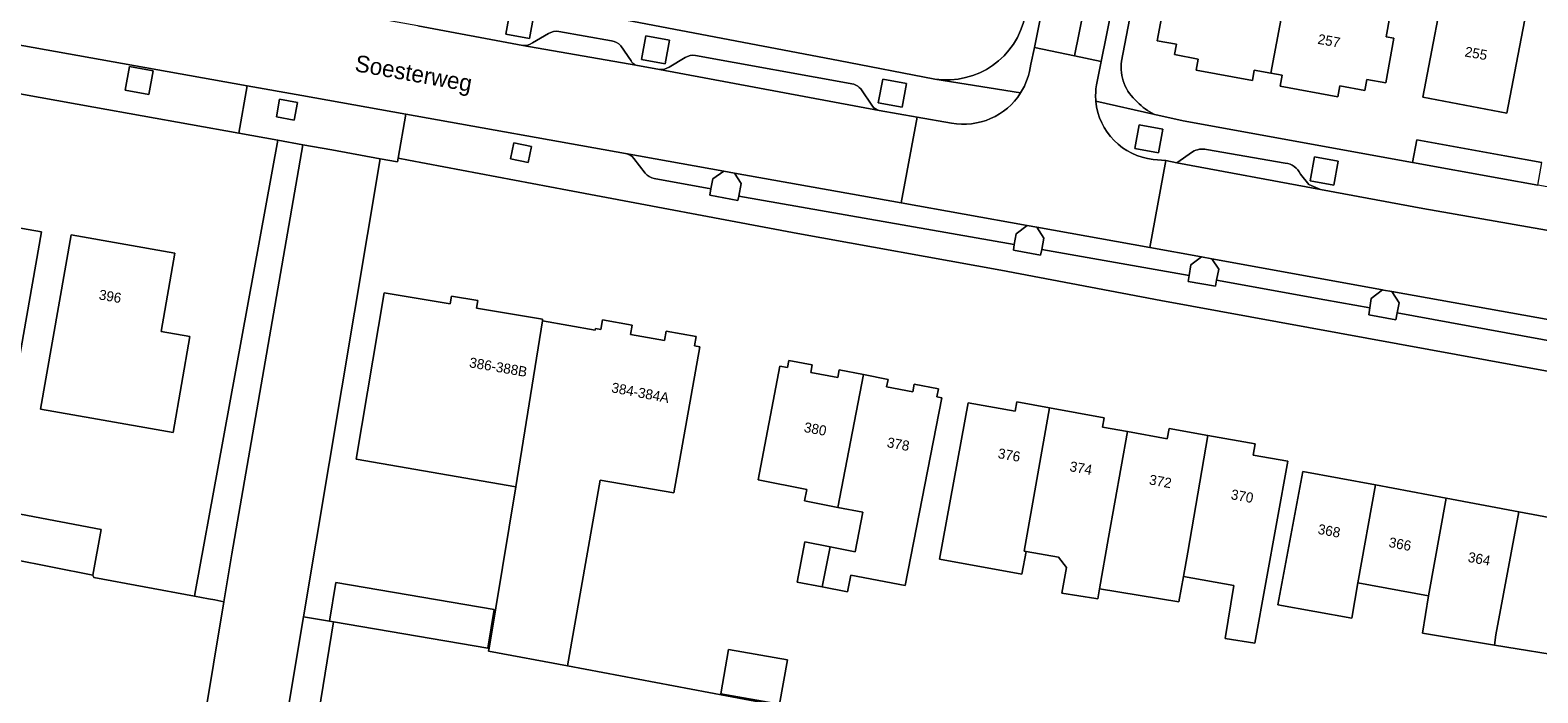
# Model space of a CAD drawing. Header units: metres. Extents: x 151448 to 154749, y 463108 to 465296.
# Tile 186 of 256: x 153318 to 153430, y 463258 to 463308. Entities that reach past the tile are written whole.
import ezdxf
from ezdxf.enums import TextEntityAlignment as Align

# ---------------------------------------------------------------- set-up
doc = ezdxf.new("R2010")
doc.units = ezdxf.units.M
for name, color, linetype, lineweight in [('B-PV-GR-GROENVOORZIENING-GV', 253, 'Continuous', 9), ('B-PV-OG-BEBOUWING-GV', 1, 'Continuous', 9), ('B-PV-OG-BEBOUWING-T18', 2, 'Continuous', 9), ('B-PV-OG-TERREIN_ERF-GV', 253, 'Continuous', 9), ('B-PV-OG-TOPOGRAFIE-T18', 2, 'Continuous', 9), ('B-PV-VH-OPENVERHARDING_BETONELEMENT-GV', 253, 'Continuous', 9), ('B-PV-VH-OPENVERHARDING_BETONSTRAATSTEEN-GV', 253, 'Continuous', 9), ('B-PV-VH-OPENVERHARDING_STRAATBAKSTEEN-GV', 253, 'Continuous', 9), ('B-PV-VH-OPENVERHARDING_TEGEL-GV', 253, 'Continuous', 9)]:
    doc.layers.add(name, color=color, linetype=linetype, lineweight=lineweight)
doc.styles.add('Drong', font='txt', dxfattribs={"height": 1.8})

msp = doc.modelspace()

# ---------------------------------------------------------------- linework, layer by layer
at = {"layer": 'B-PV-GR-GROENVOORZIENING-GV', "flags": 128}
for points in [[(153353.454, 463307.607), (153355.225, 463307.283), (153355.549, 463309.054), (153353.778, 463309.378)], [(153363.571, 463305.716), (153365.341, 463305.392), (153365.666, 463307.162), (153363.895, 463307.486)], [(153325.046, 463303.428), (153326.816, 463303.104), (153327.14, 463304.875), (153325.37, 463305.199)], [(153381.242, 463302.488), (153383.012, 463302.164), (153383.337, 463303.935), (153381.566, 463304.259)], [(153336.326, 463301.44), (153337.654, 463301.197), (153337.897, 463302.524), (153336.569, 463302.768)], [(153400.37, 463299.087), (153402.14, 463298.763), (153402.464, 463300.534), (153400.694, 463300.858)], [(153354.035, 463299.506), (153353.795, 463298.32), (153355.12, 463298.052), (153355.361, 463299.238)], [(153413.457, 463296.687), (153415.227, 463296.363), (153415.551, 463298.134), (153413.781, 463298.458)], [(153370.834, 463295.538), (153371.018, 463296.481), (153370.514, 463297.252), (153369.717, 463297.395), (153368.893, 463296.835), (153368.755, 463296.084), (153368.665, 463295.597), (153370.769, 463295.21)], [(153392.341, 463293.351), (153391.515, 463292.727), (153391.39, 463291.925), (153391.323, 463291.493), (153393.353, 463291.136), (153393.437, 463291.565), (153393.601, 463292.407), (153393.071, 463293.221)], [(153405.366, 463291.008), (153404.56, 463290.4), (153404.439, 463289.62), (153404.368, 463289.166), (153406.398, 463288.809), (153406.485, 463289.254), (153406.646, 463290.08), (153406.132, 463290.868)], [(153419.958, 463286.823), (153420.107, 463287.582), (153419.562, 463288.418), (153418.944, 463288.528), (153418.867, 463288.542), (153418.02, 463287.902), (153417.911, 463287.197), (153417.829, 463286.668), (153419.859, 463286.312)]]:
    msp.add_lwpolyline(points, close=True, dxfattribs=at)
at = {"layer": 'B-PV-OG-BEBOUWING-GV', "flags": 128}
for points in [[(153423.783, 463312.937), (153421.878, 463302.916), (153428.148, 463301.724), (153430.041, 463311.713), (153429.933, 463311.734), (153430.688, 463315.664), (153424.527, 463316.848)], [(153410.539, 463304.708), (153412.123, 463313.154), (153404.055, 463314.635), (153403.268, 463310.343), (153402.664, 463310.454), (153402.054, 463307.128), (153403.489, 463306.864), (153403.347, 463306.089), (153405.119, 463305.764), (153404.965, 463304.928), (153409.155, 463304.159), (153409.297, 463304.936)], [(153412.123, 463313.154), (153410.539, 463304.708), (153411.371, 463304.555), (153411.219, 463303.729), (153415.524, 463302.938), (153415.675, 463303.762), (153417.55, 463303.417), (153417.7, 463304.232), (153419.099, 463303.975), (153419.711, 463307.307), (153419.125, 463307.414), (153419.916, 463311.724)], [(153316.145, 463277.689), (153316.197, 463277.987), (153318.813, 463292.864), (153310.969, 463294.242), (153308.288, 463278.99), (153312.763, 463278.249)], [(153327.728, 463285.442), (153328.754, 463291.274), (153321.005, 463292.637), (153318.719, 463279.642), (153322.552, 463278.968), (153328.632, 463277.898), (153329.858, 463285.068)], [(153354.194, 463273.839), (153356.172, 463286.222), (153356.195, 463286.35), (153351.264, 463287.173), (153351.36, 463287.75), (153349.389, 463288.08), (153349.292, 463287.502), (153344.359, 463288.325), (153342.278, 463275.905)], [(153358.059, 463260.505), (153360.496, 463274.356), (153365.994, 463273.388), (153367.914, 463284.297), (153367.533, 463284.364), (153367.657, 463285.068), (153365.416, 463285.462), (153365.292, 463284.758), (153362.749, 463285.206), (153362.873, 463285.91), (153360.664, 463286.299), (153360.54, 463285.594), (153360.142, 463285.664), (153360.118, 463285.529), (153356.172, 463286.222), (153354.194, 463273.839), (153352.196, 463261.805), (153352.16, 463261.586)], [(153380.141, 463282.216), (153378.316, 463282.565), (153378.209, 463282.003), (153376.211, 463282.385), (153376.316, 463282.937), (153374.556, 463283.273), (153374.455, 463282.741), (153373.903, 463282.846), (153372.284, 463274.367), (153375.913, 463273.661), (153375.745, 463272.797), (153378.216, 463272.316)], [(153377.643, 463269.373), (153377.061, 463266.379), (153378.937, 463266.014), (153379.181, 463267.268), (153383.245, 463266.477), (153385.972, 463280.499), (153385.61, 463280.569), (153385.722, 463281.158), (153383.921, 463281.501), (153383.811, 463280.924), (153381.856, 463281.297), (153381.966, 463281.867), (153380.141, 463282.216), (153378.216, 463272.316), (153380.092, 463271.951), (153379.519, 463269.008)], [(153392.267, 463269.031), (153392.134, 463269.055), (153394.003, 463279.741), (153391.586, 463280.18), (153391.459, 463279.482), (153387.933, 463280.124), (153385.803, 463268.451), (153391.956, 463267.328)], [(153399.832, 463277.967), (153397.962, 463278.306), (153398.088, 463278.998), (153394.003, 463279.741), (153392.134, 463269.055), (153392.267, 463269.031), (153394.681, 463268.59), (153395.276, 463267.833), (153394.924, 463265.915), (153397.465, 463265.509), (153397.615, 463265.482), (153397.75, 463266.243), (153398.427, 463270.057)], [(153405.825, 463277.683), (153402.933, 463278.205), (153402.793, 463277.43), (153399.832, 463277.967), (153398.427, 463270.057), (153397.75, 463266.243), (153403.663, 463265.257), (153404.007, 463267.17), (153404.331, 463268.97)], [(153405.825, 463277.683), (153404.331, 463268.97), (153404.007, 463267.17), (153407.772, 463266.492), (153407.11, 463262.526), (153409.344, 463262.187), (153411.794, 463275.754), (153409.214, 463276.22), (153409.363, 463277.044)], [(153417.027, 463266.687), (153418.348, 463273.988), (153412.906, 463275.003), (153411.048, 463265.046), (153416.569, 463264.052)], [(153418.348, 463273.988), (153417.027, 463266.687), (153422.287, 463265.706), (153423.622, 463273.004)], [(153423.622, 463273.004), (153422.287, 463265.706), (153421.851, 463262.931), (153427.212, 463262.045), (153427.325, 463262.802), (153429.042, 463271.993)], [(153429.042, 463271.993), (153427.325, 463262.802), (153427.212, 463262.045), (153433.066, 463261.079), (153434.899, 463270.9)], [(153316.513, 463268.479), (153316.607, 463268.461), (153322.641, 463267.25), (153323.252, 463270.673), (153317.238, 463271.806), (153317.14, 463271.824)], [(153377.643, 463269.373), (153375.767, 463269.738), (153375.185, 463266.744), (153377.061, 463266.379)], [(153340.28, 463263.824), (153340.602, 463263.769), (153352.097, 463261.822), (153352.585, 463264.701), (153340.768, 463266.703)], [(153373.874, 463257.635), (153374.454, 463260.936), (153370.073, 463261.706), (153369.493, 463258.405)]]:
    msp.add_lwpolyline(points, close=True, dxfattribs=at)
at = {"layer": 'B-PV-OG-TERREIN_ERF-GV', "flags": 128}
for points in [[(153426.239, 463409.294), (153424.129, 463399.769), (153420.587, 463382.821), (153417.206, 463382.666), (153414.487, 463380.656), (153410.346, 463360.538), (153402.043, 463319.468), (153399.378, 463305.597)], [(153434.583, 463318.478), (153425.121, 463320.323), (153425.086, 463320.137), (153424.456, 463316.862), (153424.527, 463316.848), (153430.688, 463315.664), (153429.933, 463311.734), (153430.041, 463311.713), (153428.148, 463301.724), (153421.878, 463302.916), (153423.783, 463312.937), (153420.237, 463313.611), (153421.547, 463320.766), (153414.377, 463322.082), (153413.772, 463318.921), (153405.462, 463320.546), (153406.052, 463323.521), (153407.763, 463332.158), (153426.499, 463328.351), (153430.169, 463327.553), (153431.432, 463332.562), (153425.638, 463333.977), (153426.406, 463337.076), (153431.884, 463335.712)], [(153354.699, 463314.998), (153350.091, 463315.807), (153348.783, 463317.481), (153349.295, 463320.438), (153350.112, 463325.154), (153354.002, 463324.477), (153354.7, 463328.488), (153354.22, 463328.572), (153354.651, 463331.053), (153351.088, 463331.603), (153351.572, 463334.903), (153348.84, 463335.328), (153346.589, 463320.859), (153345.7, 463315.2), (153346.8, 463312.7), (153349.042, 463311.238), (153349.126, 463311.222), (153378.271, 463305.653), (153385.461, 463304.267)], [(153317.238, 463271.806), (153323.252, 463270.673), (153322.641, 463267.25), (153322.697, 463267.094), (153330.214, 463265.691), (153330.292, 463266.112), (153331.955, 463275.212), (153336.431, 463299.7), (153333.526, 463300.222), (153322.716, 463302.164), (153310.402, 463304.377)], [(153401.857, 463301.636), (153401.862, 463301.634), (153403.977, 463301.161), (153421.11, 463298.054), (153421.411, 463299.742), (153428.001, 463298.537), (153430.761, 463298.033)], [(153466.389, 463276.036), (153402.327, 463287.758), (153390.371, 463290.008), (153375.237, 463292.746), (153358.06, 463295.986), (153346.197, 463298.21), (153345.407, 463298.358), (153345.36, 463298.097), (153344.079, 463298.327), (153338.363, 463264.16), (153340.28, 463263.824), (153340.768, 463266.703), (153352.585, 463264.701), (153352.097, 463261.822), (153352.196, 463261.805), (153354.194, 463273.839), (153342.278, 463275.905), (153344.359, 463288.325), (153349.292, 463287.502), (153349.389, 463288.08), (153351.36, 463287.75), (153351.264, 463287.173), (153356.195, 463286.35), (153356.172, 463286.222), (153360.118, 463285.529), (153360.142, 463285.664), (153360.54, 463285.594), (153360.664, 463286.299), (153362.873, 463285.91), (153362.749, 463285.206), (153365.292, 463284.758), (153365.416, 463285.462), (153367.657, 463285.068), (153367.533, 463284.364), (153367.914, 463284.297), (153365.994, 463273.388), (153360.496, 463274.356), (153358.059, 463260.505), (153400.244, 463252.54)], [(153267.716, 463246.676), (153327.507, 463235.529), (153330.435, 463253.3), (153327.894, 463253.799), (153328.413, 463256.442), (153330.168, 463256.098), (153330.873, 463255.96), (153332.409, 463265.281), (153331.734, 463265.408), (153331.254, 463265.497), (153330.214, 463265.691), (153322.697, 463267.094), (153322.641, 463267.25), (153316.607, 463268.461)], [(153335.731, 463233.916), (153340.602, 463263.769), (153340.28, 463263.824), (153338.363, 463264.16), (153332.725, 463230.452)], [(153400.244, 463252.54), (153358.059, 463260.505), (153352.16, 463261.586), (153352.196, 463261.805), (153352.097, 463261.822), (153340.602, 463263.769), (153335.731, 463233.916)]]:
    msp.add_lwpolyline(points, dxfattribs=at)
for points in [[(153412.123, 463313.154), (153419.916, 463311.724), (153419.125, 463307.414), (153419.711, 463307.307), (153419.099, 463303.975), (153417.7, 463304.232), (153417.55, 463303.417), (153415.675, 463303.762), (153415.524, 463302.938), (153411.219, 463303.729), (153411.371, 463304.555), (153410.539, 463304.708), (153409.297, 463304.936), (153409.155, 463304.159), (153404.965, 463304.928), (153405.119, 463305.764), (153403.347, 463306.089), (153403.489, 463306.864), (153402.054, 463307.128), (153402.664, 463310.454), (153403.268, 463310.343), (153404.055, 463314.635)], [(153336.431, 463299.7), (153331.955, 463275.212), (153330.292, 463266.112), (153330.214, 463265.691), (153331.254, 463265.497), (153331.734, 463265.408), (153332.409, 463265.281), (153332.996, 463268.846), (153338.298, 463299.365)], [(153316.145, 463277.689), (153312.763, 463278.249), (153308.288, 463278.99), (153310.969, 463294.242), (153318.813, 463292.864), (153316.197, 463277.987)], [(153327.728, 463285.442), (153329.858, 463285.068), (153328.632, 463277.898), (153322.552, 463278.968), (153318.719, 463279.642), (153321.005, 463292.637), (153328.754, 463291.274)], [(153375.767, 463269.738), (153377.643, 463269.373), (153379.519, 463269.008), (153380.092, 463271.951), (153378.216, 463272.316), (153375.745, 463272.797), (153375.913, 463273.661), (153372.284, 463274.367), (153373.903, 463282.846), (153374.455, 463282.741), (153374.556, 463283.273), (153376.316, 463282.937), (153376.211, 463282.385), (153378.209, 463282.003), (153378.316, 463282.565), (153380.141, 463282.216), (153381.966, 463281.867), (153381.856, 463281.297), (153383.811, 463280.924), (153383.921, 463281.501), (153385.722, 463281.158), (153385.61, 463280.569), (153385.972, 463280.499), (153383.245, 463266.477), (153379.181, 463267.268), (153378.937, 463266.014), (153377.061, 463266.379), (153375.185, 463266.744)], [(153399.832, 463277.967), (153402.793, 463277.43), (153402.933, 463278.205), (153405.825, 463277.683), (153409.363, 463277.044), (153409.214, 463276.22), (153411.794, 463275.754), (153409.344, 463262.187), (153407.11, 463262.526), (153407.772, 463266.492), (153404.007, 463267.17), (153403.663, 463265.257), (153397.75, 463266.243), (153397.615, 463265.482), (153397.465, 463265.509), (153394.924, 463265.915), (153395.276, 463267.833), (153394.681, 463268.59), (153392.267, 463269.031), (153391.956, 463267.328), (153385.803, 463268.451), (153387.933, 463280.124), (153391.459, 463279.482), (153391.586, 463280.18), (153394.003, 463279.741), (153398.088, 463278.998), (153397.962, 463278.306)], [(153427.212, 463262.045), (153421.851, 463262.931), (153422.287, 463265.706), (153417.027, 463266.687), (153416.569, 463264.052), (153411.048, 463265.046), (153412.906, 463275.003), (153418.348, 463273.988), (153423.622, 463273.004), (153429.042, 463271.993), (153434.899, 463270.9), (153433.066, 463261.079)], [(153374.454, 463260.936), (153373.874, 463257.635), (153369.493, 463258.405), (153370.073, 463261.706)]]:
    msp.add_lwpolyline(points, close=True, dxfattribs=at)
at = {"layer": 'B-PV-OG-TERREIN_ERF-GV'}
for points in [[(153385.461, 463304.267, 0.3978519), (153392.204, 463308.996)], [(153399.378, 463305.597, 0.2543332), (153400.563, 463302.574)], [(153400.563, 463302.574, 0.1066336), (153401.857, 463301.636)]]:
    msp.add_lwpolyline(points, format="xyb", dxfattribs=at)
at = {"layer": 'B-PV-VH-OPENVERHARDING_BETONELEMENT-GV', "flags": 128}
msp.add_lwpolyline([(153266.79, 463240.738), (153326.347, 463229.65), (153324.081, 463217.6), (153323.381, 463214.357), (153323.173, 463213.391), (153327.155, 463212.609), (153328.68, 463220.501), (153330.67, 463220.192), (153332.725, 463230.452), (153338.363, 463264.16), (153344.079, 463298.327), (153340.464, 463298.976), (153338.298, 463299.365), (153332.996, 463268.846), (153332.409, 463265.281), (153330.873, 463255.96), (153332.047, 463255.729), (153331.527, 463253.085), (153330.435, 463253.3), (153327.507, 463235.529), (153267.716, 463246.676)], dxfattribs=at)
at = {"layer": 'B-PV-VH-OPENVERHARDING_BETONSTRAATSTEEN-GV', "flags": 128}
for points in [[(153392.9, 463306.629), (153395.89, 463306), (153397.943, 463316.198), (153399.93, 463315.801), (153403.164, 463331.97), (153401.298, 463332.342), (153410.835, 463379.924), (153407.762, 463380.535)], [(153397.875, 463305.582), (153399.93, 463315.801), (153397.943, 463316.198), (153395.89, 463306)], [(153391.39, 463291.925), (153391.515, 463292.727), (153392.341, 463293.351), (153387.646, 463294.19), (153382.958, 463295.028), (153370.514, 463297.252), (153371.018, 463296.481), (153370.834, 463295.538)], [(153393.071, 463293.221), (153393.601, 463292.407), (153393.437, 463291.565), (153404.439, 463289.62), (153404.56, 463290.4), (153405.366, 463291.008), (153401.502, 463291.714)], [(153406.485, 463289.254), (153414.567, 463287.81), (153417.911, 463287.197), (153418.02, 463287.902), (153418.867, 463288.542), (153406.132, 463290.868), (153406.646, 463290.08)], [(153432.028, 463284.612), (153432.143, 463285.353), (153433.022, 463286.018), (153419.562, 463288.418), (153420.107, 463287.582), (153419.958, 463286.823)]]:
    msp.add_lwpolyline(points, close=True, dxfattribs=at)
at = {"layer": 'B-PV-VH-OPENVERHARDING_BETONSTRAATSTEEN-GV'}
for points in [[(153355.436, 463306.958, -0.1627215), (153354.716, 463306.765)], [(153357.397, 463307.822, 0.1845978), (153356.634, 463307.661)], [(153362.029, 463306.747, 0.1771424), (153361.338, 463307.121)], [(153363.15, 463305.308, -0.181493), (153362.789, 463305.636)], [(153367.598, 463306.026, 0.1845978), (153366.835, 463305.865)], [(153365.638, 463305.162, -0.1594354), (153364.918, 463304.969)], [(153392.611, 463305.388, -0.1152748), (153391.861, 463303.238)], [(153379.926, 463303.527, 0.171613), (153379.42, 463303.878)], [(153397.476, 463302.615, -0.0645046), (153397.525, 463303.839)], [(153381.307, 463301.913, -0.1484581), (153380.813, 463302.243)], [(153391.861, 463303.238, -0.3070995), (153386.69, 463300.988)], [(153401.76, 463298.278, -0.359703), (153397.476, 463302.615)], [(153405.737, 463299.02, 0.188137), (153404.696, 463298.84)], [(153362.378, 463298.717, -0.1843363), (153362.987, 463298.345)], [(153412.736, 463297.185, 0.2702444), (153411.603, 463297.987)], [(153363.852, 463297.256, 0.1907954), (153364.527, 463296.861)]]:
    msp.add_lwpolyline(points, format="xyb", dxfattribs=at)
at = {"layer": 'B-PV-VH-OPENVERHARDING_BETONSTRAATSTEEN-GV', "flags": 128}
for points in [[(153354.716, 463306.765), (153363.15, 463305.308)], [(153356.634, 463307.661), (153355.436, 463306.958)], [(153361.338, 463307.121), (153357.397, 463307.822)], [(153362.789, 463305.636), (153362.029, 463306.747)], [(153366.835, 463305.865), (153365.638, 463305.162)], [(153379.42, 463303.878), (153367.598, 463306.026)], [(153397.525, 463303.839), (153397.875, 463305.582), (153395.89, 463306), (153392.9, 463306.629), (153392.611, 463305.388)], [(153364.918, 463304.969), (153381.307, 463301.913)], [(153380.813, 463302.243), (153379.926, 463303.527)], [(153386.69, 463300.988), (153384.139, 463301.426), (153382.958, 463295.028), (153387.646, 463294.19), (153392.341, 463293.351), (153393.071, 463293.221), (153401.502, 463291.714)], [(153404.696, 463298.84), (153403.52, 463298.025)], [(153411.603, 463297.987), (153405.737, 463299.02)], [(153364.527, 463296.861), (153368.755, 463296.084), (153368.893, 463296.835), (153369.717, 463297.395), (153362.378, 463298.717)], [(153362.987, 463298.345), (153363.852, 463297.256)], [(153401.502, 463291.714), (153402.683, 463298.181), (153401.76, 463298.278)], [(153435.077, 463292.303), (153421.88, 463294.609), (153414.242, 463296.03), (153403.52, 463298.025), (153402.683, 463298.181), (153401.502, 463291.714), (153405.366, 463291.008), (153406.132, 463290.868), (153418.867, 463288.542), (153418.944, 463288.528), (153419.562, 463288.418), (153433.022, 463286.018)], [(153403.52, 463298.025), (153414.242, 463296.03), (153413.363, 463296.412), (153412.736, 463297.185)]]:
    msp.add_lwpolyline(points, dxfattribs=at)
at = {"layer": 'B-PV-VH-OPENVERHARDING_STRAATBAKSTEEN-GV', "flags": 128}
msp.add_lwpolyline([(153311.483, 463307.827), (153334.159, 463303.761), (153338.215, 463303.035), (153345.994, 463301.641), (153362.378, 463298.717), (153369.717, 463297.395), (153370.514, 463297.252), (153382.958, 463295.028), (153384.139, 463301.426), (153381.307, 463301.913), (153364.918, 463304.969), (153363.15, 463305.308), (153354.716, 463306.765), (153346.888, 463308.237), (153330.653, 463311.143), (153327.093, 463311.834), (153308.043, 463315.235), (153291.337, 463318.269), (153285.837, 463319.284), (153272.753, 463321.702), (153250.195, 463325.777), (153249.933, 463325.767)], dxfattribs=at)
for points in [[(153333.526, 463300.222), (153336.431, 463299.7), (153338.298, 463299.365), (153340.464, 463298.976), (153344.079, 463298.327), (153345.36, 463298.097), (153345.407, 463298.358), (153345.994, 463301.641), (153338.215, 463303.035), (153334.159, 463303.761)], [(153336.326, 463301.44), (153336.569, 463302.768), (153337.897, 463302.524), (153337.654, 463301.197)]]:
    msp.add_lwpolyline(points, close=True, dxfattribs=at)
at = {"layer": 'B-PV-VH-OPENVERHARDING_TEGEL-GV', "flags": 128}
for points in [[(153399.378, 463305.597), (153402.043, 463319.468), (153410.346, 463360.538), (153414.487, 463380.656), (153417.206, 463382.666), (153420.587, 463382.821), (153424.129, 463399.769), (153426.239, 463409.294), (153426.886, 463412.216), (153427.207, 463413.667), (153426.37, 463413.149), (153420.721, 463409.655), (153415.935, 463385.868), (153413.634, 463384.277), (153412.691, 463379.556), (153403.164, 463331.97), (153399.93, 463315.801), (153397.875, 463305.582), (153397.525, 463303.839)], [(153392.611, 463305.388), (153392.9, 463306.629), (153407.762, 463380.535), (153408.712, 463385.279), (153409.155, 463387.476), (153413.171, 463407.381), (153415.249, 463408.898), (153415.703, 463411.31), (153415.123, 463411.419), (153413.358, 463413.306), (153411.852, 463406.509), (153410.366, 463399.288), (153410.102, 463398.152), (153408.72, 463391.29), (153403.195, 463363.653), (153400.746, 463351.005), (153400.217, 463348.51), (153397.347, 463334.962)], [(153176.526, 463328.723), (153196.967, 463324.893), (153310.277, 463304.402), (153310.402, 463304.377), (153322.716, 463302.164), (153333.526, 463300.222), (153334.159, 463303.761)], [(153378.271, 463305.653), (153349.126, 463311.222), (153349.042, 463311.238), (153342.15, 463312.551)], [(153346.888, 463308.237), (153354.716, 463306.765)], [(153334.159, 463303.761), (153311.483, 463307.827)], [(153355.436, 463306.958), (153356.634, 463307.661)], [(153357.397, 463307.822), (153361.338, 463307.121)], [(153362.029, 463306.747), (153362.789, 463305.636)], [(153365.638, 463305.162), (153366.835, 463305.865)], [(153367.598, 463306.026), (153379.42, 463303.878)], [(153391.861, 463303.238), (153385.461, 463304.267), (153378.271, 463305.653)], [(153363.15, 463305.308), (153364.918, 463304.969)], [(153379.926, 463303.527), (153380.813, 463302.243)], [(153385.461, 463304.267), (153391.861, 463303.238)], [(153397.476, 463302.615), (153401.862, 463301.634), (153401.857, 463301.636)], [(153467.939, 463289.621), (153458.393, 463291.337), (153456.738, 463291.624), (153436.563, 463295.246), (153430.453, 463296.358), (153427.702, 463296.858), (153421.11, 463298.054), (153403.977, 463301.161), (153401.862, 463301.634), (153397.476, 463302.615)], [(153362.378, 463298.717), (153345.994, 463301.641), (153345.407, 463298.358), (153346.197, 463298.21), (153358.06, 463295.986), (153375.237, 463292.746), (153390.371, 463290.008), (153402.327, 463287.758), (153466.389, 463276.036), (153467.242, 463275.881), (153468.789, 463275.601), (153474.057, 463274.645), (153474.368, 463276.364), (153474.576, 463276.329), (153474.915, 463278.294), (153469.243, 463279.301), (153468.142, 463278.574), (153467.249, 463278.394), (153460.489, 463279.516)], [(153381.307, 463301.913), (153384.139, 463301.426), (153386.69, 463300.988)], [(153401.76, 463298.278), (153402.683, 463298.181), (153403.52, 463298.025), (153404.696, 463298.84)], [(153405.737, 463299.02), (153411.603, 463297.987)], [(153363.852, 463297.256), (153362.987, 463298.345)], [(153432.028, 463284.612), (153419.958, 463286.823), (153419.859, 463286.312), (153417.829, 463286.668), (153417.911, 463287.197), (153414.567, 463287.81), (153406.485, 463289.254), (153406.398, 463288.809), (153404.368, 463289.166), (153404.439, 463289.62), (153393.437, 463291.565), (153393.353, 463291.136), (153391.323, 463291.493), (153391.39, 463291.925), (153370.834, 463295.538), (153370.769, 463295.21), (153368.665, 463295.597), (153368.755, 463296.084), (153364.527, 463296.861)], [(153412.736, 463297.185), (153413.363, 463296.412), (153414.242, 463296.03), (153421.88, 463294.609), (153435.077, 463292.303), (153436.768, 463293.531), (153449.701, 463291.099), (153449.805, 463291.658), (153452.016, 463291.251), (153451.929, 463290.747), (153457.466, 463289.663), (153458.84, 463288.008), (153463.482, 463287.275)]]:
    msp.add_lwpolyline(points, dxfattribs=at)
for points in [[(153353.454, 463307.607), (153353.778, 463309.378), (153355.549, 463309.054), (153355.225, 463307.283)], [(153363.571, 463305.716), (153363.895, 463307.486), (153365.666, 463307.162), (153365.341, 463305.392)], [(153325.046, 463303.428), (153325.37, 463305.199), (153327.14, 463304.875), (153326.816, 463303.104)], [(153381.242, 463302.488), (153381.566, 463304.259), (153383.337, 463303.935), (153383.012, 463302.164)], [(153400.37, 463299.087), (153400.694, 463300.858), (153402.464, 463300.534), (153402.14, 463298.763)], [(153354.035, 463299.506), (153355.361, 463299.238), (153355.12, 463298.052), (153353.795, 463298.32)], [(153421.11, 463298.054), (153427.702, 463296.858), (153430.453, 463296.358), (153430.761, 463298.033), (153428.001, 463298.537), (153421.411, 463299.742)], [(153413.457, 463296.687), (153413.781, 463298.458), (153415.551, 463298.134), (153415.227, 463296.363)]]:
    msp.add_lwpolyline(points, close=True, dxfattribs=at)
at = {"layer": 'B-PV-VH-OPENVERHARDING_TEGEL-GV'}
for points in [[(153392.204, 463308.996, -0.3978519), (153385.461, 463304.267)], [(153354.716, 463306.765, 0.1627215), (153355.436, 463306.958)], [(153356.634, 463307.661, -0.1845978), (153357.397, 463307.822)], [(153361.338, 463307.121, -0.1771424), (153362.029, 463306.747)], [(153362.789, 463305.636, 0.181493), (153363.15, 463305.308)], [(153366.835, 463305.865, -0.1845978), (153367.598, 463306.026)], [(153400.563, 463302.574, -0.2543332), (153399.378, 463305.597)], [(153364.918, 463304.969, 0.1594354), (153365.638, 463305.162)], [(153391.861, 463303.238, 0.1152748), (153392.611, 463305.388)], [(153379.42, 463303.878, -0.171613), (153379.926, 463303.527)], [(153397.525, 463303.839, 0.0645046), (153397.476, 463302.615)], [(153380.813, 463302.243, 0.1484581), (153381.307, 463301.913)], [(153386.69, 463300.988, 0.3070995), (153391.861, 463303.238)], [(153397.476, 463302.615, 0.359703), (153401.76, 463298.278)], [(153401.857, 463301.636, -0.1066336), (153400.563, 463302.574)], [(153404.696, 463298.84, -0.188137), (153405.737, 463299.02)], [(153362.987, 463298.345, 0.1843363), (153362.378, 463298.717)], [(153411.603, 463297.987, -0.2702444), (153412.736, 463297.185)], [(153364.527, 463296.861, -0.1907954), (153363.852, 463297.256)]]:
    msp.add_lwpolyline(points, format="xyb", dxfattribs=at)

# ---------------------------------------------------------------- texts
at = {"layer": 'B-PV-OG-BEBOUWING-T18', "style": 'Drong'}
for s, rotation, p in [('257', 349.6, (153414.872, 463307.125)), ('255', 349.8, (153425.844, 463306.184)), ('396', 350, (153323.928, 463288.062)), ('386-388B', 350.3, (153352.888, 463282.779)), ('384-384A', 349.3, (153363.49, 463280.872)), ('380', 349.7, (153376.54, 463278.166)), ('378', 349.7, (153382.734, 463277.033)), ('376', 349.7, (153391.005, 463276.22)), ('374', 349.7, (153396.364, 463275.246)), ('372', 349.7, (153402.293, 463274.256)), ('370', 349.7, (153408.393, 463273.155)), ('368', 349.5, (153414.882, 463270.565)), ('366', 349.5, (153420.172, 463269.579)), ('364', 349.5, (153426.082, 463268.476))]:
    msp.add_text(s, height=0.75, rotation=rotation, dxfattribs=at).set_placement(p, align=Align.MIDDLE)
at = {"layer": 'B-PV-OG-TOPOGRAFIE-T18', "style": 'Drong'}
msp.add_text('Soesterweg', height=1.25, rotation=349.8, dxfattribs=at).set_placement((153346.54, 463304.522), align=Align.MIDDLE)

doc.saveas('drawing.dxf')
